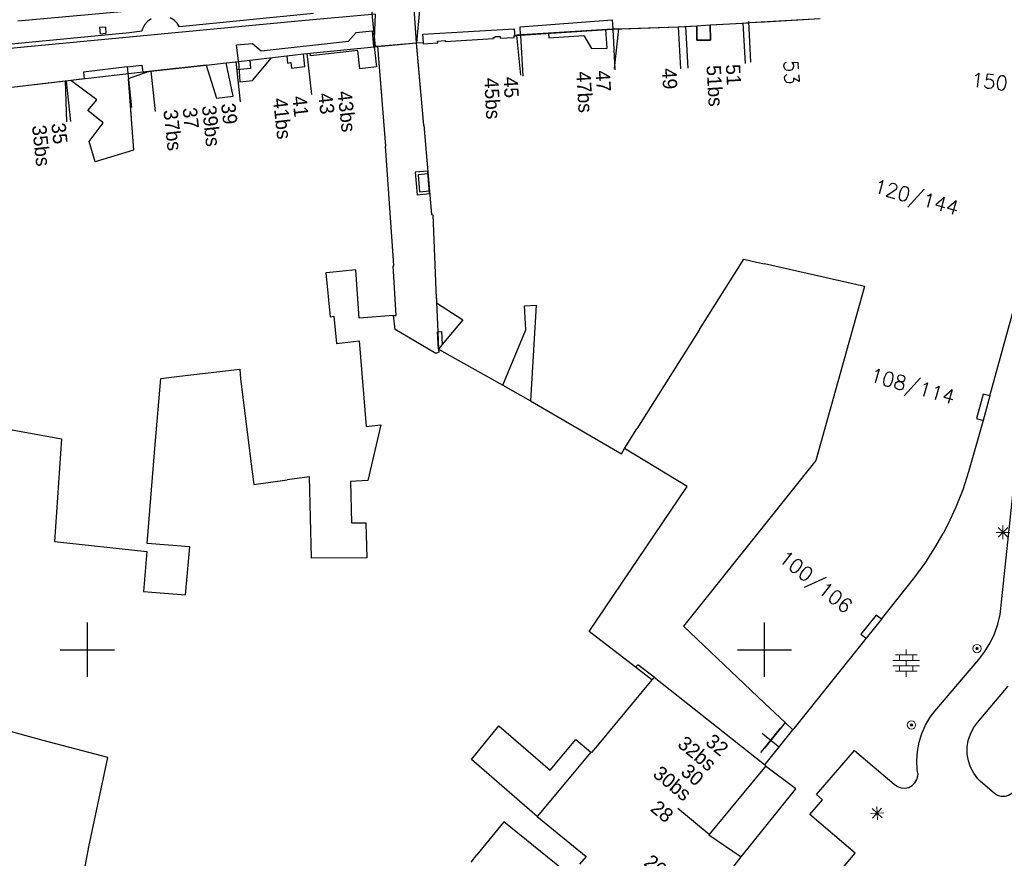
# Model space of a CAD drawing. Header units: millimetres. Extents: x 135944 to 142000, y 454200 to 456692.
# Tile 148 of 185: x 137245 to 137318, y 456285 to 456347. Entities that reach past the tile are written whole.
import ezdxf
from ezdxf.enums import TextEntityAlignment as Align

# ---------------------------------------------------------------- set-up
doc = ezdxf.new("R2010")
doc.units = ezdxf.units.MM
for name, color, linetype in [('TotaalGBKN2013_Bistad', 251, 'Continuous'), ('TotaalGBKN2013X$0$DELETE-LEVEL', 251, 'Continuous'), ('TotaalGBKN2013X$0$GBKN binnenstad 2009$0$OBJECTEN_', 251, 'Continuous'), ('TotaalGBKN2013X$0$GBKN binnenstad 2009$0$OBJECTEN__', 251, 'Continuous'), ('TotaalGBKN2013X$0$GBKN binnenstad 2009$0$SEMANT_ SYMB_', 251, 'Continuous')]:
    doc.layers.add(name, color=color, linetype=linetype)
doc.styles.add('TotaalGBKN2013X$0$GBKN binnenstad 2009$0$Standard', font='txt')
doc.styles.add('TotaalGBKN2013X$0$GBKN binnenstad 2009$0$TXT', font='txt.shx')

# ---------------------------------------------------------------- blocks, each defined once
blk = doc.blocks.new('TotaalGBKN2013X$0$GBKN binnenstad 2009$0$DEC100')
at = {"layer": 'TotaalGBKN2013X$0$GBKN binnenstad 2009$0$OBJECTEN_', "linetype": 'Continuous', "lineweight": 0}
for p, q in [((-0.5, 0), (0.5, 0)), ((-0.354, -0.354), (0.354, 0.354)), ((0.354, -0.354), (-0.354, 0.354)), ((0, -0.5), (0, 0.5))]:
    blk.add_line(p, q, dxfattribs=at)
blk = doc.blocks.new('TotaalGBKN2013X$0$GBKN binnenstad 2009$0$V')
at = {"layer": 'TotaalGBKN2013X$0$GBKN binnenstad 2009$0$OBJECTEN__', "linetype": 'Continuous', "lineweight": 0}
for radius in [0.31, 0.095, 0.035, 0.0224]:
    blk.add_circle((0, 0), radius, dxfattribs=at)
blk = doc.blocks.new('TotaalGBKN2013X$0$GBKN binnenstad 2009$0$DEC109')
at = {"layer": 'TotaalGBKN2013X$0$GBKN binnenstad 2009$0$SEMANT_ SYMB_', "linetype": 'Continuous', "lineweight": 0}
for p, q in [((0, 0.6), (0, 1)), ((-0.98, 0.2), (0.98, 0.2)), ((-0.8, 0.6), (0.8, 0.6)), ((-0.5, 0.2), (-0.5, 0.6)), ((0, -0.2), (0, 0.2)), ((0.5, 0.2), (0.5, 0.6)), ((-0.98, -0.2), (0.98, -0.2)), ((-0.8, -0.6), (0.8, -0.6)), ((-0.5, -0.6), (-0.5, -0.2)), ((0, -1), (0, -0.6)), ((0.5, -0.6), (0.5, -0.2))]:
    blk.add_line(p, q, dxfattribs=at)

msp = doc.modelspace()

# ---------------------------------------------------------------- linework, layer by layer
at = {"layer": 'TotaalGBKN2013_Bistad'}
for p, q in [((137271.267, 456344.525), (137270.977, 456347.435)), ((137274.312, 456344.798), (137274.111, 456347.738)), ((137254.706, 456346.569), (137254.438, 456346.379)), ((137256.401, 456346.48), (137256.121, 456346.646)), ((137256.631, 456346.252), (137256.401, 456346.48)), ((137266.686, 456346.963), (137256.799, 456345.974)), ((137281.956, 456345.985), (137288.757, 456346.486)), ((137288.757, 456346.486), (137288.793, 456345.822)), ((137300, 456346.355), (137304.103, 456346.601)), ((137251.351, 456345.964), (137250.903, 456345.924)), ((137250.903, 456345.924), (137250.943, 456345.476)), ((137251.391, 456345.516), (137251.351, 456345.964)), ((137254.076, 456345.837), (137254.026, 456345.664)), ((137254.224, 456346.13), (137254.076, 456345.837)), ((137254.438, 456346.379), (137254.224, 456346.13)), ((137256.799, 456345.974), (137256.631, 456346.252)), ((137274.781, 456345.431), (137281.511, 456345.841)), ((137281.511, 456345.841), (137281.561, 456345.261)), ((137281.972, 456345.379), (137281.956, 456345.985)), ((137281.98, 456345.374), (137288.778, 456345.806)), ((137288.391, 456344.411), (137288.291, 456345.791)), ((137288.778, 456345.806), (137293.616, 456345.971)), ((137288.788, 456345.812), (137288.955, 456342.817)), ((137293.616, 456345.971), (137294.996, 456346.056)), ((137293.617, 456345.971), (137293.789, 456342.886)), ((137294.996, 456346.056), (137295.993, 456346.117)), ((137294.996, 456346.056), (137295, 456345)), ((137295.993, 456346.117), (137298.399, 456346.259)), ((137296, 456345), (137295.993, 456346.117)), ((137298.399, 456346.259), (137298.899, 456346.289)), ((137298.399, 456346.259), (137298.566, 456343.273)), ((137298.899, 456346.289), (137300, 456346.355)), ((137253.122, 456345.547), (137243.315, 456344.591)), ((137250.943, 456345.476), (137251.391, 456345.516)), ((137254.026, 456345.664), (137253.122, 456345.547)), ((137269.291, 456344.911), (137269.851, 456345.561)), ((137269.851, 456345.561), (137271.021, 456345.691)), ((137271.021, 456345.691), (137271.131, 456344.511)), ((137274.821, 456344.791), (137274.781, 456345.431)), ((137276.427, 456344.886), (137279.998, 456345.122)), ((137279.998, 456345.122), (137279.958, 456345.182)), ((137279.958, 456345.182), (137280.093, 456345.162)), ((137280.093, 456345.162), (137280.098, 456345.262)), ((137280.098, 456345.262), (137280.483, 456345.278)), ((137280.483, 456345.278), (137280.483, 456345.147)), ((137280.483, 456345.147), (137281.508, 456345.184)), ((137281.507, 456345.344), (137281.98, 456345.374)), ((137281.508, 456345.184), (137281.507, 456345.344)), ((137281.982, 456345.339), (137282.149, 456342.344)), ((137284.041, 456345.491), (137284.061, 456345.171)), ((137284.061, 456345.171), (137286.651, 456345.351)), ((137286.651, 456345.351), (137287.211, 456344.371)), ((137261.001, 456344.641), (137262.191, 456344.751)), ((137261.151, 456343.451), (137261.001, 456344.641)), ((137262.191, 456344.751), (137262.821, 456344.221)), ((137262.821, 456344.221), (137269.291, 456344.911)), ((137266.459, 456344.037), (137271.185, 456344.516)), ((137271.185, 456344.516), (137271.267, 456344.525)), ((137271.185, 456344.516), (137271.349, 456343.025)), ((137271.267, 456344.525), (137271.433, 456344.543)), ((137271.433, 456344.543), (137274.312, 456344.798)), ((137271.433, 456344.543), (137272.006, 456337.162)), ((137274.312, 456344.798), (137274.769, 456344.828)), ((137274.842, 456338.726), (137274.312, 456344.798)), ((137274.769, 456344.828), (137274.794, 456344.738)), ((137274.794, 456344.738), (137275.872, 456344.812)), ((137275.862, 456344.917), (137276.412, 456344.976)), ((137275.872, 456344.812), (137275.862, 456344.917)), ((137276.412, 456344.976), (137276.427, 456344.886)), ((137287.211, 456344.371), (137288.391, 456344.411)), ((137295, 456345), (137296, 456345)), ((137261.989, 456343.513), (137264.721, 456343.836)), ((137262.201, 456342.021), (137263.591, 456343.691)), ((137264.721, 456343.836), (137265.962, 456343.983)), ((137264.721, 456343.836), (137264.779, 456343.31)), ((137265.962, 456343.983), (137266.208, 456344.01)), ((137266.065, 456343.05), (137265.962, 456343.983)), ((137266.208, 456344.01), (137266.459, 456344.037)), ((137266.208, 456344.012), (137266.541, 456340.983)), ((137266.48, 456343.849), (137266.459, 456344.037)), ((137269.959, 456344.231), (137266.48, 456343.849)), ((137270.106, 456342.889), (137269.959, 456344.231)), ((137254.683, 456342.704), (137258.76, 456343.151)), ((137258.76, 456343.151), (137260.251, 456343.314)), ((137258.76, 456343.151), (137259.53, 456340.723)), ((137260.251, 456343.314), (137260.965, 456343.392)), ((137260.772, 456340.859), (137260.251, 456343.314)), ((137260.962, 456343.422), (137261.29, 456340.44)), ((137260.965, 456343.392), (137260.995, 456343.395)), ((137260.995, 456343.395), (137261.989, 456343.513)), ((137261.062, 456342.802), (137260.995, 456343.395)), ((137262.056, 456342.911), (137261.062, 456342.802)), ((137261.151, 456343.451), (137261.251, 456341.921)), ((137261.989, 456343.513), (137262.056, 456342.911)), ((137264.779, 456343.31), (137265.027, 456343.338)), ((137265.027, 456343.338), (137265.071, 456342.941)), ((137265.071, 456342.941), (137266.065, 456343.05)), ((137271.349, 456343.025), (137270.106, 456342.889)), ((137254.534, 456342.688), (137248.785, 456342.024)), ((137254.534, 456342.688), (137253.008, 456342.14)), ((137253.008, 456342.14), (137253.418, 456336.888)), ((137254.534, 456342.688), (137254.683, 456342.704)), ((137254.682, 456342.718), (137255.01, 456339.736)), ((137248.421, 456341.981), (137240.88, 456341.092)), ((137248.785, 456342.024), (137248.421, 456341.981)), ((137248.423, 456341.966), (137248.751, 456338.984)), ((137250.702, 456340.59), (137248.785, 456342.024)), ((137261.251, 456341.921), (137262.201, 456342.021)), ((137259.53, 456340.723), (137260.772, 456340.859)), ((137250.028, 456339.808), (137250.702, 456340.59)), ((137251.16, 456338.9), (137250.028, 456339.808)), ((137250.123, 456337.507), (137251.16, 456338.9)), ((137274.842, 456338.726), (137275.397, 456332.13)), ((137250.585, 456336.022), (137250.123, 456337.507)), ((137272.612, 456328.723), (137272.006, 456337.162)), ((137253.418, 456336.888), (137250.585, 456336.022)), ((137275.146, 456335.129), (137274.421, 456335.068)), ((137274.421, 456335.068), (137274.528, 456333.807)), ((137274.528, 456333.807), (137275.253, 456333.868)), ((137275.397, 456332.13), (137275.506, 456332.094)), ((137275.506, 456332.094), (137275.757, 456325.94)), ((137272.575, 456328.331), (137272.625, 456328.336)), ((137272.809, 456324.682), (137272.575, 456328.331)), ((137272.625, 456328.336), (137272.612, 456328.723)), ((137295.205, 456323.645), (137298.466, 456328.825)), ((137298.466, 456328.825), (137299.418, 456328.611)), ((137299.418, 456328.611), (137300, 456328.48)), ((137307.387, 456326.821), (137300, 456328.48)), ((137267.91, 456327.854), (137267.619, 456327.826)), ((137267.619, 456327.826), (137267.922, 456324.575)), ((137269.83, 456328.041), (137267.91, 456327.854)), ((137270.077, 456324.483), (137269.83, 456328.041)), ((137316.641, 456318.731), (137318.998, 456327.302)), ((137307.387, 456326.821), (137303.791, 456313.971)), ((137275.757, 456325.94), (137275.789, 456325.927)), ((137275.789, 456325.927), (137275.782, 456325.616)), ((137275.782, 456325.654), (137275.875, 456323.477)), ((137275.782, 456325.616), (137277.724, 456324.352)), ((137282.27, 456325.386), (137283.139, 456325.435)), ((137282.38, 456323.623), (137282.27, 456325.386)), ((137283.139, 456325.435), (137282.715, 456318.372)), ((137272.614, 456324.668), (137270.077, 456324.483)), ((137272.614, 456324.668), (137272.809, 456324.682)), ((137272.715, 456323.627), (137272.614, 456324.668)), ((137267.922, 456324.575), (137268.195, 456324.618)), ((137268.195, 456324.618), (137268.387, 456322.615)), ((137277.724, 456324.352), (137276.201, 456322.523)), ((137275.721, 456321.869), (137272.715, 456323.627)), ((137275.849, 456323.478), (137276.153, 456323.49)), ((137275.93, 456322.197), (137275.849, 456323.478)), ((137275.875, 456323.477), (137275.93, 456322.197)), ((137276.153, 456323.49), (137276.201, 456322.523)), ((137280.674, 456319.527), (137282.38, 456323.623)), ((137295.205, 456323.645), (137290.581, 456316.297)), ((137268.387, 456322.615), (137270.077, 456322.792)), ((137270.077, 456322.792), (137270.58, 456316.484)), ((137276.201, 456322.523), (137275.93, 456322.197)), ((137275.947, 456321.968), (137275.721, 456321.869)), ((137275.93, 456322.197), (137275.947, 456321.968)), ((137275.93, 456322.197), (137280.674, 456319.527)), ((137256.794, 456320.183), (137261.253, 456320.706)), ((137261.253, 456320.706), (137261.311, 456320.002)), ((137254.997, 456315.156), (137255.425, 456320.022)), ((137255.425, 456320.022), (137256.794, 456320.183)), ((137261.311, 456320.002), (137262.085, 456313.719)), ((137280.674, 456319.527), (137282.715, 456318.372)), ((137233.948, 456318.175), (137248.081, 456315.563)), ((137282.715, 456318.372), (137289.431, 456314.471)), ((137316.641, 456318.731), (137316.138, 456316.932)), ((137270.58, 456316.484), (137271.669, 456316.59)), ((137271.669, 456316.59), (137270.719, 456312.495)), ((137289.666, 456314.844), (137290.581, 456316.297)), ((137248.081, 456315.563), (137247.582, 456307.989)), ((137254.419, 456307.85), (137254.997, 456315.156)), ((137289.431, 456314.471), (137289.666, 456314.844)), ((137294.277, 456312.044), (137289.666, 456314.844)), ((137303.791, 456313.971), (137300, 456309.229)), ((137262.085, 456313.719), (137262.286, 456312.199)), ((137262.286, 456312.199), (137264.742, 456312.532)), ((137266.406, 456312.757), (137264.742, 456312.532)), ((137266.539, 456306.766), (137266.406, 456312.757)), ((137270.719, 456312.495), (137269.425, 456312.407)), ((137269.425, 456312.407), (137269.494, 456309.358)), ((137287.047, 456301.342), (137294.277, 456312.044)), ((137269.494, 456309.358), (137270.549, 456309.361)), ((137270.549, 456309.361), (137270.639, 456306.79)), ((137300, 456309.229), (137294.021, 456301.751)), ((137247.582, 456307.989), (137254.393, 456307.24)), ((137254.393, 456307.24), (137254.132, 456304.288)), ((137257.554, 456307.606), (137254.419, 456307.85)), ((137257.248, 456304.044), (137257.554, 456307.606)), ((137270.639, 456306.79), (137266.539, 456306.766)), ((137254.132, 456304.288), (137257.248, 456304.044)), ((137308.625, 456302.266), (137307.496, 456300.855)), ((137250, 456300), (137250, 456302)), ((137294.021, 456301.751), (137300, 456296.061)), ((137300, 456300), (137300, 456302)), ((137300, 456300), (137300, 456302)), ((137290.482, 456298.707), (137287.047, 456301.342)), ((137307.496, 456300.855), (137302.081, 456294.081)), ((137248, 456300), (137250, 456300)), ((137250, 456300), (137252, 456300)), ((137250, 456298), (137250, 456300)), ((137298, 456300), (137300, 456300)), ((137300, 456298), (137300, 456300)), ((137300, 456300), (137302, 456300)), ((137300, 456298), (137300, 456300)), ((137290.644, 456298.881), (137290.482, 456298.707)), ((137291.677, 456297.778), (137290.482, 456298.707)), ((137291.848, 456297.984), (137290.644, 456298.881)), ((137291.677, 456297.778), (137287.633, 456292.902)), ((137291.848, 456297.984), (137291.677, 456297.778)), ((137291.848, 456297.984), (137299.399, 456291.994)), ((137300, 456296.061), (137301.514, 456294.62)), ((137278.357, 456291.906), (137280.386, 456294.381)), ((137280.386, 456294.381), (137284.168, 456291.107)), ((137301.514, 456294.62), (137300, 456292.74)), ((137300, 456292.739), (137301.178, 456294.203)), ((137301.514, 456294.62), (137302.081, 456294.081)), ((137246.747, 456293.293), (137243.785, 456294.109)), ((137300, 456293.675), (137299.821, 456293.819)), ((137301.093, 456292.795), (137300, 456293.675)), ((137300.021, 456291.5), (137302.081, 456294.081)), ((137251.5, 456292.047), (137246.747, 456293.293)), ((137284.168, 456291.107), (137286.058, 456293.37)), ((137286.058, 456293.37), (137287.176, 456292.448)), ((137287.633, 456292.902), (137287.224, 456292.408)), ((137299.736, 456292.411), (137300, 456292.739)), ((137250.113, 456285.45), (137251.5, 456292.047)), ((137287.176, 456292.448), (137285.316, 456290.216)), ((137287.224, 456292.408), (137287.176, 456292.448)), ((137299.399, 456291.994), (137300, 456291.517)), ((137283.218, 456287.697), (137278.357, 456291.906)), ((137300, 456291.313), (137295.898, 456286.343)), ((137300, 456291.517), (137300.021, 456291.5)), ((137300.08, 456291.41), (137300, 456291.313)), ((137285.316, 456290.216), (137283.218, 456287.697)), ((137283.218, 456287.697), (137286.818, 456284.743)), ((137295.915, 456286.364), (137293.604, 456288.277)), ((137280.744, 456287.299), (137278.755, 456284.853)), ((137285.658, 456283.33), (137280.744, 456287.299)), ((137295.898, 456286.343), (137298.286, 456284.702)), ((137298.286, 456284.702), (137300, 456286.847)), ((137248.793, 456278.413), (137250.113, 456285.45)), ((137278.331, 456284.331), (137278.755, 456284.853)), ((137286.818, 456284.743), (137286.345, 456284.166)), ((137296.129, 456281.996), (137298.286, 456284.702)), ((137300, 456277.158), (137306.696, 456284.975))]:
    msp.add_line(p, q, dxfattribs=at)
for points in [[(137316.641, 456318.731), (137316.151, 456318.871), (137315.651, 456317.071), (137316.138, 456316.932)], [(137316.138, 456316.932), (137315.071, 456313.121), (137314.635, 456311.804), (137314.124, 456310.515), (137313.54, 456309.257), (137313.183, 456308.571)], [(137306.696, 456284.975), (137303.351, 456287.841), (137304.291, 456288.921), (137303.831, 456289.321), (137306.641, 456292.571), (137309.581, 456290.071), (137309.812, 456289.902), (137310.081, 456289.802), (137310.366, 456289.781), (137310.647, 456289.838), (137310.901, 456289.971), (137311.108, 456290.169), (137311.253, 456290.416), (137311.325, 456290.693), (137311.331, 456290.781), (137311.281, 456291.141), (137311.244, 456291.82), (137311.287, 456292.499), (137311.409, 456293.168), (137311.609, 456293.818), (137311.884, 456294.44), (137312.229, 456295.025), (137312.564, 456295.474), (137315.811, 456299.281), (137316.266, 456299.871), (137316.656, 456300.507), (137316.975, 456301.181), (137317.22, 456301.885), (137317.389, 456302.611), (137317.421, 456302.811), (137318.391, 456311.911)], [(137308.625, 456302.266), (137311.091, 456305.351), (137311.906, 456306.476), (137312.655, 456307.645), (137313.183, 456308.571)], [(137308.625, 456302.266), (137308.241, 456302.551), (137307.106, 456301.145), (137307.496, 456300.855)], [(137335.591, 456272.421), (137338.961, 456276.221), (137321.031, 456292.441), (137318.401, 456289.561), (137318.251, 456289.395), (137318.018, 456289.243), (137317.751, 456289.164), (137317.472, 456289.163), (137317.205, 456289.241), (137316.971, 456289.391), (137315.931, 456290.291), (137315.746, 456290.483), (137315.445, 456290.885), (137315.212, 456291.33), (137315.052, 456291.806), (137314.969, 456292.301), (137314.966, 456292.804), (137315.042, 456293.3), (137315.197, 456293.778), (137315.425, 456294.225), (137315.721, 456294.631), (137317.981, 456297.311)], [(137300, 456286.847), (137302.309, 456289.736), (137300.08, 456291.41)], [(137300.021, 456291.5), (137300.102, 456291.436), (137300.08, 456291.41)]]:
    msp.add_lwpolyline(points, dxfattribs=at)
msp.add_3dface([(137275.269, 456333.668), (137275.128, 456335.327), (137274.203, 456335.248), (137274.345, 456333.589)], dxfattribs=at)
at = {"layer": 'TotaalGBKN2013X$0$DELETE-LEVEL'}
for p, q in [((137271.238, 456348.83), (137244.874, 456346.399)), ((137274.529, 456347.2), (137274.312, 456344.798)), ((137271.274, 456346.923), (137265.563, 456346.389)), ((137271.185, 456344.516), (137271.274, 456346.923)), ((137281.956, 456345.985), (137288.757, 456346.486)), ((137288.757, 456346.486), (137288.793, 456345.822)), ((137298.899, 456346.289), (137304.103, 456346.601)), ((137265.563, 456346.389), (137245.072, 456344.456)), ((137274.781, 456345.431), (137281.511, 456345.841)), ((137281.511, 456345.841), (137281.561, 456345.261)), ((137288.778, 456345.806), (137281.692, 456345.356)), ((137281.972, 456345.379), (137281.956, 456345.985)), ((137288.391, 456344.411), (137288.291, 456345.791)), ((137289.217, 456345.821), (137288.778, 456345.806)), ((137289.218, 456345.831), (137288.899, 456342.915)), ((137289.217, 456345.821), (137293.616, 456345.971)), ((137293.616, 456345.971), (137294.157, 456346.004)), ((137294.157, 456346.004), (137294.996, 456346.056)), ((137294.157, 456346.004), (137294.329, 456342.919)), ((137294.996, 456346.056), (137295.993, 456346.117)), ((137295, 456345), (137294.996, 456346.056)), ((137295.993, 456346.117), (137298.809, 456346.284)), ((137295.993, 456346.117), (137296, 456345)), ((137298.805, 456346.367), (137298.972, 456343.381)), ((137298.809, 456346.284), (137298.899, 456346.289)), ((137269.291, 456344.911), (137269.851, 456345.561)), ((137269.851, 456345.561), (137271.021, 456345.691)), ((137271.021, 456345.691), (137271.131, 456344.511)), ((137274.821, 456344.791), (137274.781, 456345.431)), ((137276.427, 456344.886), (137279.998, 456345.122)), ((137279.998, 456345.122), (137279.958, 456345.182)), ((137279.958, 456345.182), (137280.093, 456345.162)), ((137280.093, 456345.162), (137280.098, 456345.262)), ((137280.098, 456345.262), (137280.483, 456345.278)), ((137280.483, 456345.278), (137280.483, 456345.147)), ((137280.483, 456345.147), (137281.508, 456345.184)), ((137281.507, 456345.344), (137281.692, 456345.356)), ((137281.508, 456345.184), (137281.507, 456345.344)), ((137281.692, 456345.356), (137281.986, 456342.401)), ((137284.041, 456345.491), (137284.061, 456345.171)), ((137284.061, 456345.171), (137286.651, 456345.351)), ((137286.651, 456345.351), (137287.211, 456344.371)), ((137245.072, 456344.456), (137218.391, 456341.9)), ((137261.001, 456344.641), (137262.191, 456344.751)), ((137261.151, 456343.451), (137261.001, 456344.641)), ((137262.191, 456344.751), (137262.821, 456344.221)), ((137262.821, 456344.221), (137269.291, 456344.911)), ((137266.459, 456344.037), (137271.185, 456344.516)), ((137271.185, 456344.516), (137274.312, 456344.798)), ((137271.433, 456344.543), (137271.185, 456344.516)), ((137271.185, 456344.516), (137271.349, 456343.025)), ((137271.433, 456344.543), (137271.716, 456340.897)), ((137274.312, 456344.798), (137274.769, 456344.828)), ((137274.63, 456341.157), (137274.312, 456344.798)), ((137274.769, 456344.828), (137274.794, 456344.738)), ((137274.794, 456344.738), (137275.872, 456344.812)), ((137275.862, 456344.917), (137276.412, 456344.976)), ((137275.872, 456344.812), (137275.862, 456344.917)), ((137276.412, 456344.976), (137276.427, 456344.886)), ((137287.211, 456344.371), (137288.391, 456344.411)), ((137296, 456345), (137295, 456345)), ((137261.989, 456343.513), (137264.721, 456343.836)), ((137262.201, 456342.021), (137263.591, 456343.691)), ((137264.721, 456343.836), (137265.962, 456343.983)), ((137264.721, 456343.836), (137264.779, 456343.31)), ((137265.962, 456343.983), (137266.208, 456344.01)), ((137266.065, 456343.05), (137265.962, 456343.983)), ((137266.208, 456344.01), (137266.459, 456344.037)), ((137266.208, 456344.012), (137266.541, 456340.983)), ((137266.48, 456343.849), (137266.459, 456344.037)), ((137269.959, 456344.231), (137266.48, 456343.849)), ((137270.106, 456342.889), (137269.959, 456344.231)), ((137252.939, 456343.017), (137249.708, 456342.637)), ((137252.939, 456343.017), (137254.029, 456343.145)), ((137252.939, 456343.017), (137253.267, 456340.035)), ((137254.029, 456343.145), (137254.088, 456342.636)), ((137258.76, 456343.151), (137254.534, 456342.688)), ((137258.76, 456343.151), (137260.251, 456343.314)), ((137258.76, 456343.151), (137259.53, 456340.723)), ((137260.251, 456343.314), (137260.965, 456343.392)), ((137260.772, 456340.859), (137260.251, 456343.314)), ((137260.962, 456343.422), (137261.29, 456340.44)), ((137260.965, 456343.392), (137260.995, 456343.395)), ((137260.995, 456343.395), (137261.989, 456343.513)), ((137261.062, 456342.802), (137260.995, 456343.395)), ((137262.056, 456342.911), (137261.062, 456342.802)), ((137261.151, 456343.451), (137261.251, 456341.921)), ((137261.989, 456343.513), (137262.056, 456342.911)), ((137264.779, 456343.31), (137265.027, 456343.338)), ((137265.027, 456343.338), (137265.071, 456342.941)), ((137265.071, 456342.941), (137266.065, 456343.05)), ((137271.349, 456343.025), (137270.106, 456342.889)), ((137249.766, 456342.137), (137248.785, 456342.024)), ((137249.708, 456342.637), (137249.766, 456342.137)), ((137254.534, 456342.688), (137253.008, 456342.14)), ((137253.008, 456342.14), (137253.234, 456339.247)), ((137254.088, 456342.636), (137254.534, 456342.688)), ((137248.352, 456341.973), (137240.746, 456341.076)), ((137248.785, 456342.024), (137248.352, 456341.973)), ((137248.352, 456341.973), (137248.455, 456338.965)), ((137250.702, 456340.59), (137248.785, 456342.024)), ((137261.251, 456341.921), (137262.201, 456342.021)), ((137259.53, 456340.723), (137260.772, 456340.859)), ((137250.028, 456339.808), (137250.702, 456340.59)), ((137250.978, 456339.046), (137250.028, 456339.808))]:
    msp.add_line(p, q, dxfattribs=at)

# ---------------------------------------------------------------- block references
at = {"layer": 'TotaalGBKN2013_Bistad'}
for name, p, rotation in [('TotaalGBKN2013X$0$GBKN binnenstad 2009$0$DEC100', (137317.601, 456308.662), 359.9997331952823), ('TotaalGBKN2013X$0$GBKN binnenstad 2009$0$V', (137315.686, 456300.086), 54.78227881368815), ('TotaalGBKN2013X$0$GBKN binnenstad 2009$0$V', (137310.847, 456294.447), 230.9052998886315)]:
    msp.add_blockref(name, p, dxfattribs=dict(at, rotation=rotation))
msp.add_blockref('TotaalGBKN2013X$0$GBKN binnenstad 2009$0$DEC109', (137310.459, 456299.012), dxfattribs=at)
at = {"layer": 'TotaalGBKN2013_Bistad', "xscale": 0.9999988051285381, "yscale": 0.9999988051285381, "rotation": 137.9562876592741}
msp.add_blockref('TotaalGBKN2013X$0$GBKN binnenstad 2009$0$DEC100', (137308.312, 456287.937), dxfattribs=at)

# ---------------------------------------------------------------- texts
at = {"layer": 'TotaalGBKN2013_Bistad'}
for s, rotation, style, p in [('49', 273.1907, 'TotaalGBKN2013X$0$GBKN binnenstad 2009$0$Standard', (137292.951, 456342.94)), ('51bs', 273.1907, 'TotaalGBKN2013X$0$GBKN binnenstad 2009$0$Standard', (137296.24, 456343.148)), ('51', 273.1907, 'TotaalGBKN2013X$0$GBKN binnenstad 2009$0$Standard', (137297.666, 456343.225)), ('53', 273.4265, 'TotaalGBKN2013X$0$GBKN binnenstad 2009$0$TXT', (137301.935, 456343.529)), ('45bs', 273.1907, 'TotaalGBKN2013X$0$GBKN binnenstad 2009$0$Standard', (137279.822, 456342.217)), ('45', 273.1907, 'TotaalGBKN2013X$0$GBKN binnenstad 2009$0$Standard', (137281.249, 456342.297)), ('47bs', 273.1907, 'TotaalGBKN2013X$0$GBKN binnenstad 2009$0$Standard', (137286.628, 456342.692)), ('47', 273.1907, 'TotaalGBKN2013X$0$GBKN binnenstad 2009$0$Standard', (137288.056, 456342.77)), ('41bs', 276.2579, 'TotaalGBKN2013X$0$GBKN binnenstad 2009$0$Standard', (137264.223, 456340.732)), ('41', 276.2579, 'TotaalGBKN2013X$0$GBKN binnenstad 2009$0$Standard', (137265.645, 456340.887)), ('43', 276.2688, 'TotaalGBKN2013X$0$GBKN binnenstad 2009$0$Standard', (137267.564, 456341.098)), ('43bs', 276.2579, 'TotaalGBKN2013X$0$GBKN binnenstad 2009$0$Standard', (137268.983, 456341.255)), ('37', 276.2579, 'TotaalGBKN2013X$0$GBKN binnenstad 2009$0$Standard', (137257.551, 456340.031)), ('39bs', 276.2688, 'TotaalGBKN2013X$0$GBKN binnenstad 2009$0$Standard', (137258.974, 456340.189)), ('39', 276.2579, 'TotaalGBKN2013X$0$GBKN binnenstad 2009$0$Standard', (137260.393, 456340.346)), ('37bs', 276.2579, 'TotaalGBKN2013X$0$GBKN binnenstad 2009$0$Standard', (137256.13, 456339.876)), ('35bs', 276.2579, 'TotaalGBKN2013X$0$GBKN binnenstad 2009$0$Standard', (137246.434, 456338.733)), ('35', 276.2579, 'TotaalGBKN2013X$0$GBKN binnenstad 2009$0$Standard', (137247.855, 456338.89))]:
    msp.add_text(s, height=1.054, rotation=rotation, dxfattribs=dict(at, style=style)).set_placement(p, align=Align.MIDDLE_LEFT)
for s, rotation, style, p in [('150', 353.4773, 'TotaalGBKN2013X$0$GBKN binnenstad 2009$0$TXT', (137317.96, 456341.792)), ('120/144', 344.6274, 'TotaalGBKN2013X$0$GBKN binnenstad 2009$0$TXT', (137314.302, 456332.557)), ('108/114', 344.3656, 'TotaalGBKN2013X$0$GBKN binnenstad 2009$0$TXT', (137314.014, 456318.605)), ('100/106', 321.359, 'TotaalGBKN2013X$0$GBKN binnenstad 2009$0$TXT', (137306.289, 456303.018)), ('32bs', 320.3852, 'TotaalGBKN2013X$0$GBKN binnenstad 2009$0$Standard', (137296.193, 456291.369)), ('32', 320.4006, 'TotaalGBKN2013X$0$GBKN binnenstad 2009$0$Standard', (137297.104, 456292.47)), ('30bs', 320.3852, 'TotaalGBKN2013X$0$GBKN binnenstad 2009$0$Standard', (137294.371, 456289.164)), ('30', 320.3852, 'TotaalGBKN2013X$0$GBKN binnenstad 2009$0$Standard', (137295.281, 456290.267)), ('28', 320.4006, 'TotaalGBKN2013X$0$GBKN binnenstad 2009$0$Standard', (137293.044, 456287.566)), ('26', 320.4006, 'TotaalGBKN2013X$0$GBKN binnenstad 2009$0$Standard', (137292.556, 456283.569))]:
    msp.add_text(s, height=1.054, rotation=rotation, dxfattribs=dict(at, style=style)).set_placement(p, align=Align.MIDDLE_RIGHT)

doc.saveas('drawing.dxf')
